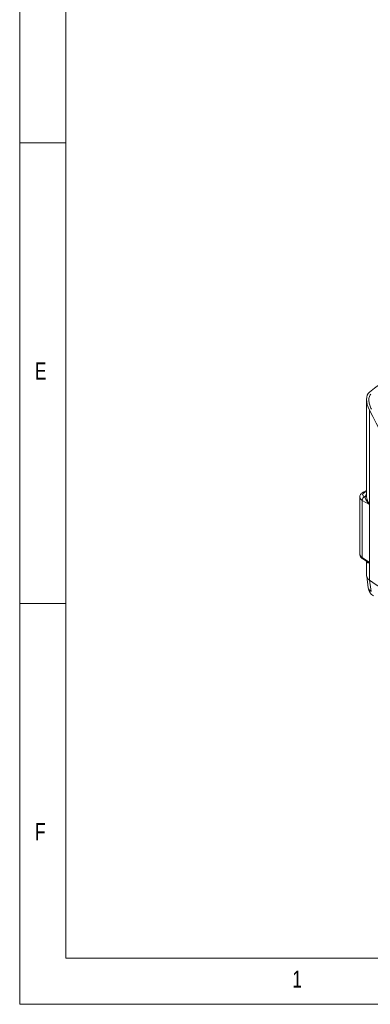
# Model space of a CAD drawing. Header units: millimetres. Extents: x 5 to 415, y 5 to 292.
# Tile 1 of 57: x 5 to 43, y 5 to 112. Entities that reach past the tile are written whole.
import ezdxf

# ---------------------------------------------------------------- set-up
doc = ezdxf.new("R2010")
doc.units = ezdxf.units.MM
doc.styles.add('SLDTEXTSTYLE1', font='TXT', dxfattribs={"width": 0.75})

msp = doc.modelspace()

# ---------------------------------------------------------------- linework, layer by layer
at = {"color": 7, "linetype": 'Continuous', "lineweight": 0}
for p, q in [((5, 292), (5, 5)), ((9.996, 287), (9.996, 10)), ((5, 98.5), (10, 98.5)), ((10, 48.5), (5, 48.5)), ((9.996, 10), (245, 10)), ((5, 5), (415, 5))]:
    msp.add_line(p, q, dxfattribs=at)
at = {"color": 7, "linetype": 'Continuous', "lineweight": 15}
for p, q in [((42.621, 70.654), (42.621, 60.108)), ((42.931, 69.504), (42.931, 59.267)), ((41.88, 60.069), (41.88, 53.908)), ((42.621, 60.758), (42.256, 60.585)), ((42.379, 60.081), (42.426, 60.054)), ((42.928, 59.257), (42.149, 59.704)), ((42.149, 59.704), (42.149, 53.487)), ((42.928, 56.448), (42.934, 56.445)), ((42.149, 53.487), (42.928, 52.969)), ((42.202, 53.355), (42.611, 53.084)), ((42.621, 53.071), (42.621, 51.521)), ((42.931, 52.956), (42.931, 51.049)), ((42.631, 51.461), (42.806, 50.218))]:
    msp.add_line(p, q, dxfattribs=at)
at = {"color": 8, "linetype": 'Continuous', "lineweight": 15}
for p, q in [((42.621, 60.68), (42.396, 60.573)), ((42.934, 54.874), (42.928, 54.87)), ((42.928, 54.367), (42.934, 54.371)), ((42.928, 53.635), (42.928, 53.629)), ((42.928, 52.959), (42.928, 53.629))]:
    msp.add_line(p, q, dxfattribs=at)
at = {"color": 144, "linetype": 'Continuous', "lineweight": 0}
for p, q in [((42.928, 52.969), (42.928, 59.257)), ((42.934, 59.253), (42.934, 52.965))]:
    msp.add_line(p, q, dxfattribs=at)
at = {"color": 7, "linetype": 'Continuous', "lineweight": 15, "flags": 128}
msp.add_lwpolyline([(42.928, 51.051), (43.069, 50.047), (43.101, 49.821)], dxfattribs=at)
at = {"color": 7, "linetype": 'Continuous', "lineweight": 15}
for centre, radius, start, end in [((42.577, 59.701), 0.428, 117.51308, 179.59878), ((137.607, 190.511), 168.562, 235.82849, 238.25435), ((44.087, 50.398), 1.3, 187.99802, 235.84506)]:
    msp.add_arc(centre, radius, start, end, dxfattribs=at)
at = {"color": 8, "linetype": 'Continuous', "lineweight": 15}
for centre, radius, start, end in [((42.315, 60.443), 0.153, 57.80986, 112.4035), ((42.453, 60.238), 0.186, 261.69344, 334.3864), ((42.291, 53.468), 0.143, 172.35507, 231.73383), ((43.352, 50.324), 0.562, 190.90723, 243.50222)]:
    msp.add_arc(centre, radius, start, end, dxfattribs=at)
at = {"color": 144, "linetype": 'Continuous', "lineweight": 0}
for centre, radius, start, end in [((42.965, 59.016), 0.253, 97.86911, 99.24953), ((42.74, 52.828), 0.229, 33.76025, 36.38365)]:
    msp.add_arc(centre, radius, start, end, dxfattribs=at)
at = {"color": 7, "linetype": 'Continuous', "lineweight": 15}
for centre, major_axis, ratio, start_param, end_param in [((220.18, -203.734), (-164.055, 284.137), 0.5773346, 0.0261948, 0.0840761), ((43.921, 69.904), (-0.919, 1.592), 0.5773346, 0.0840761, 1.4897859), ((191.898, 129.68), (-138.245, 239.434), 0.5773346, 1.4897859, 1.5358491), ((42.891, 60.307), (0.7, -0.028), 0.5059103, 2.3767852, 3.9126749)]:
    msp.add_ellipse(centre, major_axis=major_axis, ratio=ratio, start_param=start_param, end_param=end_param, dxfattribs=at)
at = {"color": 8, "linetype": 'Continuous', "lineweight": 15}
for centre, major_axis, ratio, start_param, end_param in [((42.88, 60.048), (1, -0.029), 0.5274317, 3.1626862, 3.9075719), ((43.914, 59.911), (1.5, -0.061), 0.5059103, 2.630086, 3.0326564), ((42.88, 53.93), (1, 0.035), 0.6263524, 3.1197423, 3.8702339)]:
    msp.add_ellipse(centre, major_axis=major_axis, ratio=ratio, start_param=start_param, end_param=end_param, dxfattribs=at)
at = {"color": 144, "linetype": 'Continuous', "lineweight": 0}
for points, knots in [([(43.138, 69.605), (43.068, 69.741), (43.011, 69.88), (42.92, 70.165), (42.887, 70.313), (42.86, 70.603), (42.865, 70.749), (42.914, 70.949), (42.937, 71.014), (43.001, 71.128), (43.042, 71.177), (43.092, 71.216)], [0, 0, 0, 0, 0.25, 0.25, 0.5, 0.5, 0.75, 0.75, 0.875, 0.875, 1, 1, 1, 1]), ([(42.928, 59.257), (42.928, 59.258), (42.927, 59.259), (42.927, 59.26), (42.927, 59.26), (42.927, 59.26), (42.927, 59.261), (42.927, 59.262), (42.926, 59.264), (42.925, 59.265), (42.925, 59.266), (42.925, 59.266), (42.925, 59.266)], [0, 0, 0, 0, 0.0000029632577, 0.0000029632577, 0.0000029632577, 0.0000038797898, 0.0000038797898, 0.0000038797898, 0.0000089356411, 0.0000089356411, 0.0000089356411, 0.0000098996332, 0.0000098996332, 0.0000098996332, 0.0000098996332]), ([(42.931, 59.267), (42.932, 59.264), (42.933, 59.262), (42.933, 59.259), (42.933, 59.257), (42.934, 59.255), (42.934, 59.253)], [0, 0, 0, 0, 0.000008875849, 0.000008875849, 0.000008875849, 0.00001525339, 0.00001525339, 0.00001525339, 0.00001525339]), ([(42.925, 52.964), (42.925, 52.964), (42.926, 52.965), (42.927, 52.966), (42.927, 52.966), (42.927, 52.967), (42.927, 52.968), (42.927, 52.968), (42.928, 52.969), (42.928, 52.969)], [0, 0, 0, 0, 0.0000046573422, 0.0000046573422, 0.0000046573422, 0.0000077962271, 0.0000077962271, 0.0000077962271, 0.0000098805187, 0.0000098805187, 0.0000098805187, 0.0000098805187]), ([(42.934, 52.965), (42.934, 52.963), (42.933, 52.961), (42.933, 52.959), (42.932, 52.958), (42.931, 52.957), (42.931, 52.956)], [0, 0, 0, 0, 0.000008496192, 0.000008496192, 0.000008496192, 0.000015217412, 0.000015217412, 0.000015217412, 0.000015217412])]:
    msp.add_open_spline(points, degree=3, knots=knots, dxfattribs=at)
at = {"color": 7, "linetype": 'Continuous', "lineweight": 15}
for points, knots in [([(42.256, 60.585), (42.222, 60.567), (42.133, 60.52), (42.016, 60.423), (41.925, 60.287), (41.879, 60.162), (41.885, 60.087), (41.887, 60.064)], [0, 0, 0, 0, 0.16763, 0.4305592, 0.6694395, 0.8986978, 1, 1, 1, 1]), ([(42.925, 59.266), (42.918, 59.277), (42.911, 59.286), (42.896, 59.303), (42.889, 59.312), (42.866, 59.337), (42.852, 59.354), (42.808, 59.405), (42.78, 59.438), (42.7, 59.54), (42.651, 59.608), (42.563, 59.744), (42.524, 59.812), (42.462, 59.941), (42.439, 60.004), (42.426, 60.054)], [0, 0, 0, 0, 0.03125, 0.03125, 0.0625, 0.0625, 0.125, 0.125, 0.25, 0.25, 0.5, 0.5, 0.75, 0.75, 1, 1, 1, 1]), ([(41.882, 53.935), (41.881, 53.934), (41.87, 53.872), (41.897, 53.747), (41.967, 53.581), (42.075, 53.449), (42.163, 53.384), (42.202, 53.355)], [0, 0, 0, 0, 0.00628998, 0.27540934, 0.53565115, 0.7963683, 1, 1, 1, 1]), ([(42.611, 53.083), (42.615, 53.08), (42.622, 53.076), (42.621, 53.056), (42.622, 53.076), (42.622, 53.08)], [0, 0, 0, 0, 0.5166196, 0.9246496, 1, 1, 1, 1]), ([(42.627, 51.52), (42.625, 51.514), (42.601, 51.423), (42.687, 51.248), (42.848, 51.116), (42.928, 51.051)], [0, 0, 0, 0, 0.0383115, 0.5191643, 1, 1, 1, 1])]:
    msp.add_open_spline(points, degree=3, knots=knots, dxfattribs=at)
at = {"color": 8, "linetype": 'Continuous', "lineweight": 15}
for points, knots in [([(42.625, 60.108), (42.624, 60.097), (42.616, 60.019), (42.677, 59.76), (42.79, 59.509), (42.888, 59.346), (42.907, 59.313), (42.921, 59.289), (42.928, 59.274), (42.931, 59.267)], [0, 0, 0, 0, 0.0498735, 0.381918, 0.8610779, 0.9185202, 0.953858, 0.9765708, 1, 1, 1, 1]), ([(42.612, 53.085), (42.642, 53.066), (42.71, 53.024), (42.805, 52.989), (42.874, 52.97), (42.897, 52.965), (42.911, 52.963), (42.919, 52.963), (42.923, 52.964), (42.925, 52.964)], [0, 0, 0, 0, 0.3348295, 0.7648533, 0.8658755, 0.9268555, 0.9646631, 0.9822086, 1, 1, 1, 1]), ([(42.931, 52.956), (42.927, 52.952), (42.921, 52.946), (42.907, 52.942), (42.887, 52.937), (42.832, 52.931), (42.75, 52.932), (42.678, 52.953), (42.637, 52.997), (42.621, 53.039), (42.622, 53.076), (42.622, 53.084)], [0, 0, 0, 0, 0.0235245, 0.0482182, 0.0812243, 0.1384875, 0.3750598, 0.6177083, 0.7816185, 0.949883, 1, 1, 1, 1])]:
    msp.add_open_spline(points, degree=3, knots=knots, dxfattribs=at)
at = {"color": 7, "linetype": 'Continuous', "lineweight": 15}
msp.add_open_spline([(42.931, 51.049), (42.93, 51.049), (42.929, 51.05), (42.928, 51.051)], degree=3, dxfattribs=at)

# ---------------------------------------------------------------- texts
at = {"color": 7, "linetype": 'Continuous', "lineweight": 0, "char_height": 1.852, "attachment_point": 1, "style": 'SLDTEXTSTYLE1'}
for s, insert in [('E', (6.667, 74.668)), ('F', (6.667, 24.668)), ('1', (34.583, 8.668))]:
    msp.add_mtext(s, dxfattribs=dict(at, insert=insert))

doc.saveas('drawing.dxf')
